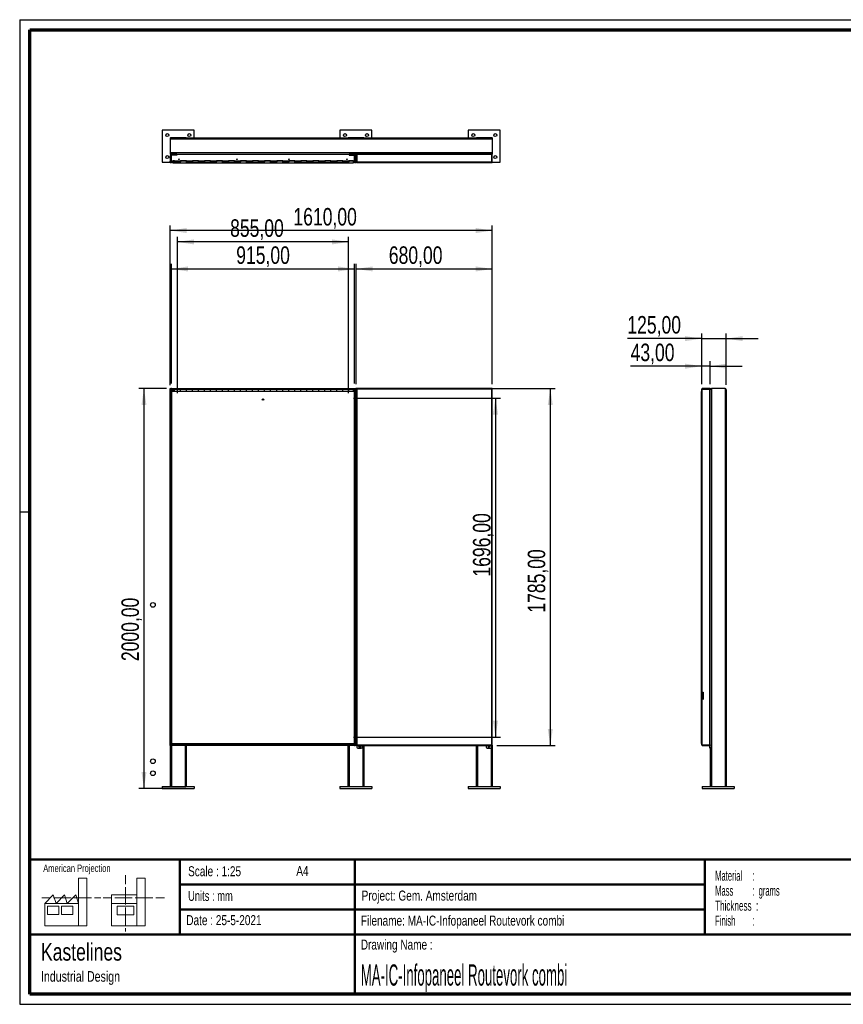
# Model space of a CAD drawing. Header units: millimetres. Extents: x 7 to 291, y 7 to 204.
# Tile 1 of 3: x 7 to 171, y 7 to 204. Entities that reach past the tile are written whole.
import ezdxf

# ---------------------------------------------------------------- set-up
doc = ezdxf.new("R2010")
doc.units = ezdxf.units.MM
for name, color, linetype in [('BORDERS', 7, 'Continuous'), ('DRAWING', 7, 'Continuous'), ('TEXT_SHEET_FORMAT', 7, 'Continuous')]:
    doc.layers.add(name, color=color, linetype=linetype)
doc.styles.add('SLDTEXTSTYLE0', font='TXT', dxfattribs={"width": 0.7})
doc.styles.add('SLDTEXTSTYLE1', font='TXT', dxfattribs={"width": 0.75})
doc.styles.add('SLDTEXTSTYLE3', font='TXT', dxfattribs={"width": 0.5675})
doc.styles.add('SLDTEXTSTYLE4', font='TXT', dxfattribs={"width": 0.55})
doc.styles.add('SLDTEXTSTYLE5', font='TXT', dxfattribs={"width": 0.605})
doc.styles.add('SLDTEXTSTYLE6', font='TXT', dxfattribs={"width": 0.549})
doc.styles.add('SLDTEXTSTYLE7', font='TXT', dxfattribs={"width": 0.467045})
doc.dimstyles.new('SLDDIMSTYLE0', dxfattribs={"dimtxt": 3.5, "dimasz": 3.302, "dimexe": 0, "dimexo": 0.0625, "dimgap": 0.875, "dimtad": 1, "dimlfac": 25, "dimrnd": 1e-09, "dimzin": 12, "dimdsep": 46, "dimtxsty": 'SLDTEXTSTYLE1', "dimsah": 1, "dimcen": 0.09, "dimadec": 0, "dimazin": 3, "dimtfac": 1, "dimtofl": 0, "dimtmove": 0, "dimatfit": 3, "dimfxl": 1, "dimfrac": 2, "dimtolj": 1, "dimtzin": 12, "dimarcsym": 0})
doc.dimstyles.new('SLDDIMSTYLE1', dxfattribs={"dimtxt": 3.5, "dimasz": 3.302, "dimexe": 0, "dimexo": 0.0625, "dimgap": 0.875, "dimtad": 1, "dimlfac": 25, "dimrnd": 1e-09, "dimzin": 12, "dimdsep": 46, "dimtxsty": 'SLDTEXTSTYLE1', "dimsah": 1, "dimcen": 0.09, "dimadec": 0, "dimazin": 3, "dimtfac": 1, "dimtmove": 0, "dimatfit": 0, "dimfxl": 1, "dimfrac": 2, "dimtolj": 1, "dimtzin": 12, "dimarcsym": 0})

# ---------------------------------------------------------------- blocks, each defined once
blk = doc.blocks.new('SW_NOTE_0')
at = {"layer": 'TEXT_SHEET_FORMAT', "color": 0, "char_height": 2, "attachment_point": 1}
for s, insert, style in [('Material     :', (0, 2.58), 'SLDTEXTSTYLE3'), ('Mass         :  grams', (0, -0.42), 'SLDTEXTSTYLE4'), ('Thickness  :', (0, -3.42), 'SLDTEXTSTYLE5'), ('Finish        :', (0, -6.42), 'SLDTEXTSTYLE6')]:
    blk.add_mtext(s, dxfattribs=dict(at, insert=insert, style=style))
blk = doc.blocks.new('SW_NOTE_0_1')
at = {"layer": 'DRAWING', "color": 0, "attachment_point": 1, "style": 'SLDTEXTSTYLE1'}
for s, insert, char_height in [('Kastelines', (0, 4.51), 3.5), ('Industrial Design', (0, -1.09), 2.1167)]:
    blk.add_mtext(s, dxfattribs=dict(at, insert=insert, char_height=char_height))
blk = doc.blocks.new('_D')
at = {"layer": 'DRAWING', "color": 7}
for p, q in [((35.92, 129.97), (30.42, 129.97)), ((31.42, 129.97), (31.42, 49.97)), ((39.78, 49.97), (30.42, 49.97))]:
    blk.add_line(p, q, dxfattribs=at)
for points in [[(31.42, 129.97), (30.92, 126.67), (31.93, 126.67)], [(31.42, 49.97), (31.93, 53.28), (30.92, 53.28)]]:
    blk.add_solid(points, dxfattribs=at)
at = {"layer": 'DRAWING', "color": 7, "insert": (26.91, 75.45), "char_height": 3.5, "attachment_point": 1, "rotation": 90, "style": 'SLDTEXTSTYLE1'}
blk.add_mtext('2000,00', dxfattribs=at)
blk = doc.blocks.new('_D_1')
at = {"layer": 'DRAWING', "color": 7}
for p, q in [((36.92, 130.97), (36.92, 154.91)), ((36.92, 153.91), (73.52, 153.91)), ((73.52, 130.97), (73.52, 154.91))]:
    blk.add_line(p, q, dxfattribs=at)
for points in [[(36.92, 153.91), (40.23, 153.41), (40.23, 154.42)], [(73.52, 153.91), (70.22, 154.42), (70.22, 153.41)]]:
    blk.add_solid(points, dxfattribs=at)
at = {"layer": 'DRAWING', "color": 7, "insert": (49.87, 158.43), "char_height": 3.5, "attachment_point": 1, "style": 'SLDTEXTSTYLE1'}
blk.add_mtext('915,00', dxfattribs=at)
blk = doc.blocks.new('_D_2')
at = {"layer": 'DRAWING', "color": 7}
for p, q in [((74.52, 129.97), (113.68, 129.97)), ((112.68, 129.97), (112.68, 58.57)), ((102, 58.57), (113.68, 58.57))]:
    blk.add_line(p, q, dxfattribs=at)
for points in [[(112.68, 129.97), (112.18, 126.67), (113.19, 126.67)], [(112.68, 58.57), (113.19, 61.88), (112.18, 61.88)]]:
    blk.add_solid(points, dxfattribs=at)
at = {"layer": 'DRAWING', "color": 7, "insert": (108.17, 85.14), "char_height": 3.5, "attachment_point": 1, "rotation": 90, "style": 'SLDTEXTSTYLE1'}
blk.add_mtext('1785,00', dxfattribs=at)
blk = doc.blocks.new('_D_3')
at = {"layer": 'DRAWING', "color": 7}
for p, q in [((73.88, 130.89), (73.88, 154.91)), ((73.88, 153.91), (101.08, 153.91)), ((101.08, 130.89), (101.08, 154.91))]:
    blk.add_line(p, q, dxfattribs=at)
for points in [[(73.88, 153.91), (77.19, 153.41), (77.19, 154.42)], [(101.08, 153.91), (97.78, 154.42), (97.78, 153.41)]]:
    blk.add_solid(points, dxfattribs=at)
at = {"layer": 'DRAWING', "color": 7, "insert": (80.39, 158.43), "char_height": 3.5, "attachment_point": 1, "style": 'SLDTEXTSTYLE1'}
blk.add_mtext('680,00', dxfattribs=at)
blk = doc.blocks.new('_D_4')
at = {"layer": 'DRAWING', "color": 7}
for p, q in [((36.68, 130.69), (36.68, 162.6)), ((101.08, 161.6), (36.68, 161.6)), ((101.08, 130.89), (101.08, 162.6))]:
    blk.add_line(p, q, dxfattribs=at)
for points in [[(36.68, 161.6), (39.99, 161.09), (39.99, 162.11)], [(101.08, 161.6), (97.78, 162.11), (97.78, 161.09)]]:
    blk.add_solid(points, dxfattribs=at)
at = {"layer": 'DRAWING', "color": 7, "insert": (61.31, 166.11), "char_height": 3.5, "attachment_point": 1, "style": 'SLDTEXTSTYLE1'}
blk.add_mtext('1610,00', dxfattribs=at)
blk = doc.blocks.new('_D_5')
at = {"layer": 'DRAWING', "color": 7}
for p, q in [((73.32, 128.09), (102.72, 128.09)), ((101.72, 128.09), (101.72, 60.25)), ((73.32, 60.25), (102.72, 60.25))]:
    blk.add_line(p, q, dxfattribs=at)
for points in [[(101.72, 128.09), (101.22, 124.79), (102.23, 124.79)], [(101.72, 60.25), (102.23, 63.56), (101.22, 63.56)]]:
    blk.add_solid(points, dxfattribs=at)
at = {"layer": 'DRAWING', "color": 7, "insert": (97.21, 92.36), "char_height": 3.5, "attachment_point": 1, "rotation": 90, "style": 'SLDTEXTSTYLE1'}
blk.add_mtext('1696,00', dxfattribs=at)
blk = doc.blocks.new('_D_6')
at = {"layer": 'DRAWING', "color": 7}
for p, q in [((38.12, 129.09), (38.12, 160.32)), ((72.32, 129.09), (72.32, 160.32)), ((72.32, 159.32), (38.12, 159.32))]:
    blk.add_line(p, q, dxfattribs=at)
for points in [[(38.12, 159.32), (41.43, 158.82), (41.43, 159.83)], [(72.32, 159.32), (69.02, 159.83), (69.02, 158.82)]]:
    blk.add_solid(points, dxfattribs=at)
at = {"layer": 'DRAWING', "color": 7, "insert": (48.65, 163.84), "char_height": 3.5, "attachment_point": 1, "style": 'SLDTEXTSTYLE1'}
blk.add_mtext('855,00', dxfattribs=at)
blk = doc.blocks.new('_D_7')
at = {"layer": 'DRAWING', "color": 7}
for p, q in [((142.96, 134.46), (128.74, 134.46)), ((142.96, 130.87), (142.96, 135.46)), ((144.68, 134.46), (142.96, 134.46)), ((144.68, 130.87), (144.68, 135.46)), ((144.68, 134.46), (151.03, 134.46))]:
    blk.add_line(p, q, dxfattribs=at)
for points in [[(142.96, 134.46), (139.65, 134.97), (139.65, 133.95)], [(144.68, 134.46), (147.98, 133.95), (147.98, 134.97)]]:
    blk.add_solid(points, dxfattribs=at)
at = {"layer": 'DRAWING', "color": 7, "insert": (128.74, 138.97), "char_height": 3.5, "attachment_point": 1, "style": 'SLDTEXTSTYLE1'}
blk.add_mtext('43,00', dxfattribs=at)
blk = doc.blocks.new('_D_8')
at = {"layer": 'DRAWING', "color": 7}
for p, q in [((142.96, 139.97), (128.09, 139.97)), ((142.96, 130.87), (142.96, 140.97)), ((142.96, 139.97), (147.88, 139.97)), ((147.88, 130.73), (147.88, 140.97)), ((147.88, 139.97), (154.23, 139.97))]:
    blk.add_line(p, q, dxfattribs=at)
for points in [[(142.96, 139.97), (139.65, 140.48), (139.65, 139.47)], [(147.88, 139.97), (151.18, 139.47), (151.18, 140.48)]]:
    blk.add_solid(points, dxfattribs=at)
at = {"layer": 'DRAWING', "color": 7, "insert": (128.09, 144.49), "char_height": 3.5, "attachment_point": 1, "style": 'SLDTEXTSTYLE1'}
blk.add_mtext('125,00', dxfattribs=at)

msp = doc.modelspace()

# ---------------------------------------------------------------- linework, layer by layer
at = {"color": 7, "linetype": 'Continuous', "lineweight": 25}
for p, q in [((35.08459, 181.6965), (35.08459, 175.2965)), ((41.48459, 181.6965), (35.08459, 181.6965)), ((41.48459, 180.0965), (41.48459, 181.6965)), ((70.62459, 181.6965), (70.62459, 180.0965)), ((77.02459, 181.6965), (70.62459, 181.6965)), ((77.02459, 180.0965), (77.02459, 181.6965)), ((96.28459, 181.6965), (96.28459, 180.0965)), ((102.68459, 181.6965), (96.28459, 181.6965)), ((102.68459, 175.2965), (102.68459, 181.6965)), ((36.66459, 180.0765), (36.66459, 176.9165)), ((101.08459, 179.8565), (36.68459, 179.8565)), ((36.68459, 179.8565), (36.68459, 177.1365)), ((39.86459, 180.1165), (36.70459, 180.1165)), ((100.84459, 180.0965), (36.92459, 180.0965)), ((75.40459, 180.1165), (72.24459, 180.1165)), ((101.06459, 180.1165), (97.90459, 180.1165)), ((101.08459, 179.8565), (101.08459, 177.1365)), ((101.10459, 176.9165), (101.10459, 180.0765)), ((101.08459, 177.1365), (36.68459, 177.1365)), ((36.80459, 176.5365), (36.68459, 176.5365)), ((36.68459, 176.5365), (36.68459, 175.4565)), ((36.68459, 175.4565), (36.80459, 175.4565)), ((36.68459, 175.1765), (36.68459, 175.4565)), ((36.70459, 176.8765), (38.00459, 176.8765)), ((36.80459, 176.5365), (36.80459, 175.4565)), ((36.80459, 175.4565), (36.80459, 175.1765)), ((38.00459, 176.8965), (36.92459, 176.8965)), ((36.92459, 175.5765), (36.92459, 176.6965)), ((38.00459, 176.6965), (36.92459, 176.6965)), ((36.92459, 175.5765), (73.52459, 175.5765)), ((36.92459, 175.5765), (36.92459, 175.3365)), ((37.25965, 175.3365), (36.92459, 175.3365)), ((36.96459, 176.8165), (36.96459, 176.6965)), ((37.60459, 176.8165), (36.96459, 176.8165)), ((37.60459, 176.6965), (36.96459, 176.6965)), ((37.25965, 175.5765), (37.25965, 175.5685)), ((37.55965, 175.5685), (37.25965, 175.5685)), ((37.25965, 175.1685), (37.25965, 175.5685)), ((37.55965, 175.3685), (37.55965, 175.5685)), ((38.75965, 175.3685), (37.55965, 175.3685)), ((37.55965, 175.1685), (37.55965, 175.3685)), ((37.60459, 176.6965), (37.60459, 176.8165)), ((37.60459, 176.8165), (37.88459, 176.8165)), ((37.88459, 176.8165), (37.88459, 176.6965)), ((38.00459, 176.8965), (72.44459, 176.8965)), ((38.00459, 176.8965), (38.00459, 176.6965)), ((39.95965, 175.5685), (38.75965, 175.5685)), ((38.75965, 175.5685), (38.75965, 175.3685)), ((38.75965, 175.1685), (38.75965, 175.3685)), ((39.95965, 175.3685), (39.95965, 175.5685)), ((41.15965, 175.3685), (39.95965, 175.3685)), ((39.95965, 175.1685), (39.95965, 175.3685)), ((42.35965, 175.5685), (41.15965, 175.5685)), ((41.15965, 175.5685), (41.15965, 175.3685)), ((41.15965, 175.1685), (41.15965, 175.3685)), ((42.35965, 175.3685), (42.35965, 175.5685)), ((43.55965, 175.3685), (42.35965, 175.3685)), ((42.35965, 175.1685), (42.35965, 175.3685)), ((44.75965, 175.5685), (43.55965, 175.5685)), ((43.55965, 175.5685), (43.55965, 175.3685)), ((43.55965, 175.1685), (43.55965, 175.3685)), ((44.75965, 175.3685), (44.75965, 175.5685)), ((45.95965, 175.3685), (44.75965, 175.3685)), ((44.75965, 175.1685), (44.75965, 175.3685)), ((47.15965, 175.5685), (45.95965, 175.5685)), ((45.95965, 175.5685), (45.95965, 175.3685)), ((45.95965, 175.1685), (45.95965, 175.3685)), ((47.15965, 175.3685), (47.15965, 175.5685)), ((48.35965, 175.3685), (47.15965, 175.3685)), ((47.15965, 175.1685), (47.15965, 175.3685)), ((49.55965, 175.5685), (48.35965, 175.5685)), ((48.35965, 175.5685), (48.35965, 175.3685)), ((48.35965, 175.1685), (48.35965, 175.3685)), ((49.55965, 175.3685), (49.55965, 175.5685)), ((50.75965, 175.3685), (49.55965, 175.3685)), ((49.55965, 175.1685), (49.55965, 175.3685)), ((51.95965, 175.5685), (50.75965, 175.5685)), ((50.75965, 175.5685), (50.75965, 175.3685)), ((50.75965, 175.1685), (50.75965, 175.3685)), ((51.95965, 175.3685), (51.95965, 175.5685)), ((53.15965, 175.3685), (51.95965, 175.3685)), ((51.95965, 175.1685), (51.95965, 175.3685)), ((54.35965, 175.5685), (53.15965, 175.5685)), ((53.15965, 175.5685), (53.15965, 175.3685)), ((53.15965, 175.1685), (53.15965, 175.3685)), ((54.35965, 175.3685), (54.35965, 175.5685)), ((55.55965, 175.3685), (54.35965, 175.3685)), ((54.35965, 175.1685), (54.35965, 175.3685)), ((56.75965, 175.5685), (55.55965, 175.5685)), ((55.55965, 175.5685), (55.55965, 175.3685)), ((55.55965, 175.1685), (55.55965, 175.3685)), ((56.75965, 175.3685), (56.75965, 175.5685)), ((57.95965, 175.3685), (56.75965, 175.3685)), ((56.75965, 175.1685), (56.75965, 175.3685)), ((59.15965, 175.5685), (57.95965, 175.5685)), ((57.95965, 175.5685), (57.95965, 175.3685)), ((57.95965, 175.1685), (57.95965, 175.3685)), ((59.15965, 175.3685), (59.15965, 175.5685)), ((60.35965, 175.3685), (59.15965, 175.3685)), ((59.15965, 175.1685), (59.15965, 175.3685)), ((61.55965, 175.5685), (60.35965, 175.5685)), ((60.35965, 175.5685), (60.35965, 175.3685)), ((60.35965, 175.1685), (60.35965, 175.3685)), ((61.55965, 175.3685), (61.55965, 175.5685)), ((62.75965, 175.3685), (61.55965, 175.3685)), ((61.55965, 175.1685), (61.55965, 175.3685)), ((63.95965, 175.5685), (62.75965, 175.5685)), ((62.75965, 175.5685), (62.75965, 175.3685)), ((62.75965, 175.1685), (62.75965, 175.3685)), ((63.95965, 175.3685), (63.95965, 175.5685)), ((65.15965, 175.3685), (63.95965, 175.3685)), ((63.95965, 175.1685), (63.95965, 175.3685)), ((66.35965, 175.5685), (65.15965, 175.5685)), ((65.15965, 175.5685), (65.15965, 175.3685)), ((65.15965, 175.1685), (65.15965, 175.3685)), ((66.35965, 175.3685), (66.35965, 175.5685)), ((67.55965, 175.3685), (66.35965, 175.3685)), ((66.35965, 175.1685), (66.35965, 175.3685)), ((68.75965, 175.5685), (67.55965, 175.5685)), ((67.55965, 175.5685), (67.55965, 175.3685)), ((67.55965, 175.1685), (67.55965, 175.3685)), ((68.75965, 175.3685), (68.75965, 175.5685)), ((69.95965, 175.3685), (68.75965, 175.3685)), ((68.75965, 175.1685), (68.75965, 175.3685)), ((71.15965, 175.5685), (69.95965, 175.5685)), ((69.95965, 175.5685), (69.95965, 175.3685)), ((69.95965, 175.1685), (69.95965, 175.3685)), ((71.15965, 175.3685), (71.15965, 175.5685)), ((72.35965, 175.3685), (71.15965, 175.3685)), ((71.15965, 175.1685), (71.15965, 175.3685)), ((73.25965, 175.5685), (72.35965, 175.5685)), ((72.35965, 175.5685), (72.35965, 175.3685)), ((72.35965, 175.1685), (72.35965, 175.3685)), ((72.44459, 176.8965), (72.44459, 176.6965)), ((73.98459, 176.8965), (72.44459, 176.8965)), ((72.44459, 176.8765), (73.92459, 176.8765)), ((72.44459, 176.6965), (73.52459, 176.6965)), ((72.56459, 176.6965), (72.56459, 176.8165)), ((72.56459, 176.8165), (72.84459, 176.8165)), ((72.84459, 176.8165), (72.84459, 176.6965)), ((72.84459, 176.8165), (73.48459, 176.8165)), ((72.84459, 176.6965), (73.48459, 176.6965)), ((73.25965, 175.5685), (73.25965, 175.5765)), ((73.25965, 175.5685), (73.25965, 175.1685)), ((73.52459, 175.3365), (73.25965, 175.3365)), ((73.48459, 176.6965), (73.48459, 176.8165)), ((73.52459, 175.5765), (73.52459, 176.6965)), ((73.52459, 175.5765), (73.52459, 175.3365)), ((73.76459, 176.5365), (73.64459, 176.5365)), ((73.64459, 176.5365), (73.64459, 175.4565)), ((73.64459, 175.4565), (73.76459, 175.4565)), ((73.64459, 175.1765), (73.64459, 175.4565)), ((73.76459, 176.5365), (73.76459, 175.4565)), ((73.76459, 175.4565), (73.76459, 175.1765)), ((73.88459, 176.7965), (73.96459, 176.7965)), ((73.88459, 176.7965), (73.88459, 175.2765)), ((73.96459, 176.7965), (73.96459, 175.2765)), ((73.97166, 176.89566), (73.97166, 176.8965)), ((73.97166, 176.7965), (73.97166, 176.81176)), ((100.99752, 176.7965), (73.97166, 176.7965)), ((73.97166, 175.2765), (73.97166, 176.7965)), ((73.98459, 176.8965), (73.98459, 176.89004)), ((73.98459, 176.8965), (73.99166, 176.8965)), ((100.97752, 176.8965), (73.99166, 176.8965)), ((100.97752, 176.8965), (100.98459, 176.8965)), ((100.98459, 176.8965), (100.98459, 176.89004)), ((100.98459, 176.8965), (100.99752, 176.8965)), ((100.99752, 176.8965), (100.99752, 176.89566)), ((100.99752, 176.81176), (100.99752, 176.7965)), ((100.99752, 176.7965), (100.99752, 175.2765)), ((101.00459, 175.2765), (101.00459, 176.7965)), ((101.08459, 176.7965), (101.00459, 176.7965)), ((101.04459, 176.8765), (101.06459, 176.8765)), ((101.08459, 175.2765), (101.08459, 176.7965)), ((35.08459, 175.2965), (36.68459, 175.2965)), ((36.80459, 175.1765), (36.68459, 175.1765)), ((36.80459, 175.2965), (36.92459, 175.2965)), ((36.92459, 175.1685), (36.92459, 175.3285)), ((37.25965, 175.3285), (36.92459, 175.3285)), ((38.75965, 175.1685), (36.92459, 175.1685)), ((37.25965, 175.1685), (37.55965, 175.1685)), ((37.55965, 175.1685), (38.75965, 175.1685)), ((38.75965, 175.1685), (39.95965, 175.1685)), ((39.95965, 175.1685), (41.15965, 175.1685)), ((45.95965, 175.1685), (39.95965, 175.1685)), ((41.15965, 175.1685), (42.35965, 175.1685)), ((42.35965, 175.1685), (43.55965, 175.1685)), ((43.55965, 175.1685), (44.75965, 175.1685)), ((44.75965, 175.1685), (45.95965, 175.1685)), ((45.95965, 175.1685), (47.15965, 175.1685)), ((47.15965, 175.1685), (48.35965, 175.1685)), ((50.75965, 175.1685), (47.15965, 175.1685)), ((48.35965, 175.1685), (49.55965, 175.1685)), ((49.55965, 175.1685), (50.75965, 175.1685)), ((50.75965, 175.1685), (51.95965, 175.1685)), ((51.95965, 175.1685), (53.15965, 175.1685)), ((53.15965, 175.1685), (54.35965, 175.1685)), ((54.35965, 175.1685), (53.15965, 175.1685)), ((54.35965, 175.1685), (55.55965, 175.1685)), ((55.55965, 175.1685), (56.75965, 175.1685)), ((56.75965, 175.1685), (57.95965, 175.1685)), ((57.95965, 175.1685), (59.15965, 175.1685)), ((59.15965, 175.1685), (60.35965, 175.1685)), ((60.35965, 175.1685), (61.55965, 175.1685)), ((61.55965, 175.1685), (62.75965, 175.1685)), ((62.75965, 175.1685), (63.95965, 175.1685)), ((63.95965, 175.1685), (62.75965, 175.1685)), ((63.95965, 175.1685), (65.15965, 175.1685)), ((65.15965, 175.1685), (66.35965, 175.1685)), ((66.35965, 175.1685), (65.15965, 175.1685)), ((66.35965, 175.1685), (67.55965, 175.1685)), ((67.55965, 175.1685), (68.75965, 175.1685)), ((68.75965, 175.1685), (67.55965, 175.1685)), ((68.75965, 175.1685), (69.95965, 175.1685)), ((69.95965, 175.1685), (71.15965, 175.1685)), ((71.15965, 175.1685), (69.95965, 175.1685)), ((71.15965, 175.1685), (72.35965, 175.1685)), ((72.35965, 175.1685), (73.25965, 175.1685)), ((73.52459, 175.3285), (73.25965, 175.3285)), ((73.52459, 175.1685), (73.25965, 175.1685)), ((73.52459, 175.1685), (73.52459, 175.3285)), ((73.52459, 175.2965), (73.64459, 175.2965)), ((73.76459, 175.1765), (73.64459, 175.1765)), ((73.76459, 175.2965), (73.88459, 175.2965)), ((73.88459, 175.2765), (73.96459, 175.2765)), ((73.96459, 175.2965), (73.97166, 175.2965)), ((100.99752, 175.2765), (73.97166, 175.2765)), ((100.98459, 175.1765), (73.98459, 175.1765)), ((100.99752, 175.2965), (101.00459, 175.2965)), ((101.08459, 175.2765), (101.00459, 175.2765)), ((101.08459, 175.2965), (102.68459, 175.2965)), ((36.68459, 129.97467), (36.80459, 129.97467)), ((36.68459, 129.69467), (36.68459, 129.97467)), ((36.80459, 129.69467), (36.68459, 129.69467)), ((36.68459, 58.85467), (36.68459, 129.69467)), ((36.80459, 129.97467), (36.80459, 129.69467)), ((36.92459, 129.97467), (36.80459, 129.97467)), ((36.80459, 58.85467), (36.80459, 129.69467)), ((36.92459, 129.97467), (73.52459, 129.97467)), ((36.92459, 129.77467), (36.92459, 129.97467)), ((36.92459, 129.77467), (37.25965, 129.77467)), ((36.92459, 129.37467), (36.92459, 58.97467)), ((73.52459, 129.37467), (36.92459, 129.37467)), ((37.55965, 129.77467), (37.25965, 129.77467)), ((37.55965, 129.77467), (37.25965, 129.77467)), ((37.25965, 129.37467), (37.25965, 129.77467)), ((37.55965, 129.37467), (37.55965, 129.77467)), ((38.75965, 129.77467), (37.55965, 129.77467)), ((39.95965, 129.77467), (38.75965, 129.77467)), ((38.75965, 129.37467), (38.75965, 129.77467)), ((39.95965, 129.77467), (38.75965, 129.77467)), ((41.15965, 129.77467), (39.95965, 129.77467)), ((39.95965, 129.37467), (39.95965, 129.77467)), ((42.35965, 129.77467), (41.15965, 129.77467)), ((41.15965, 129.37467), (41.15965, 129.77467)), ((42.35965, 129.77467), (41.15965, 129.77467)), ((43.55965, 129.77467), (42.35965, 129.77467)), ((42.35965, 129.37467), (42.35965, 129.77467)), ((44.75965, 129.77467), (43.55965, 129.77467)), ((43.55965, 129.37467), (43.55965, 129.77467)), ((44.75965, 129.77467), (43.55965, 129.77467)), ((44.75965, 129.37467), (44.75965, 129.77467)), ((45.95965, 129.77467), (44.75965, 129.77467)), ((47.15965, 129.77467), (45.95965, 129.77467)), ((45.95965, 129.37467), (45.95965, 129.77467)), ((47.15965, 129.77467), (45.95965, 129.77467)), ((47.15965, 129.37467), (47.15965, 129.77467)), ((48.35965, 129.77467), (47.15965, 129.77467)), ((49.55965, 129.77467), (48.35965, 129.77467)), ((48.35965, 129.37467), (48.35965, 129.77467)), ((49.55965, 129.77467), (48.35965, 129.77467)), ((49.55965, 129.37467), (49.55965, 129.77467)), ((50.75965, 129.77467), (49.55965, 129.77467)), ((51.95965, 129.77467), (50.75965, 129.77467)), ((50.75965, 129.37467), (50.75965, 129.77467)), ((51.95965, 129.77467), (50.75965, 129.77467)), ((53.15965, 129.77467), (51.95965, 129.77467)), ((51.95965, 129.37467), (51.95965, 129.77467)), ((54.35965, 129.77467), (53.15965, 129.77467)), ((53.15965, 129.37467), (53.15965, 129.77467)), ((54.35965, 129.77467), (53.15965, 129.77467)), ((55.55965, 129.77467), (54.35965, 129.77467)), ((54.35965, 129.37467), (54.35965, 129.77467)), ((56.75965, 129.77467), (55.55965, 129.77467)), ((55.55965, 129.37467), (55.55965, 129.77467)), ((56.75965, 129.77467), (55.55965, 129.77467)), ((57.95965, 129.77467), (56.75965, 129.77467)), ((56.75965, 129.37467), (56.75965, 129.77467)), ((59.15965, 129.77467), (57.95965, 129.77467)), ((57.95965, 129.37467), (57.95965, 129.77467)), ((59.15965, 129.77467), (57.95965, 129.77467)), ((59.15965, 129.37467), (59.15965, 129.77467)), ((60.35965, 129.77467), (59.15965, 129.77467)), ((61.55965, 129.77467), (60.35965, 129.77467)), ((60.35965, 129.37467), (60.35965, 129.77467)), ((61.55965, 129.77467), (60.35965, 129.77467)), ((62.75965, 129.77467), (61.55965, 129.77467)), ((61.55965, 129.37467), (61.55965, 129.77467)), ((63.95965, 129.77467), (62.75965, 129.77467)), ((62.75965, 129.37467), (62.75965, 129.77467)), ((63.95965, 129.77467), (62.75965, 129.77467)), ((65.15965, 129.77467), (63.95965, 129.77467)), ((63.95965, 129.37467), (63.95965, 129.77467)), ((66.35965, 129.77467), (65.15965, 129.77467)), ((65.15965, 129.37467), (65.15965, 129.77467)), ((66.35965, 129.77467), (65.15965, 129.77467)), ((67.55965, 129.77467), (66.35965, 129.77467)), ((66.35965, 129.37467), (66.35965, 129.77467)), ((68.75965, 129.77467), (67.55965, 129.77467)), ((67.55965, 129.37467), (67.55965, 129.77467)), ((68.75965, 129.77467), (67.55965, 129.77467)), ((69.95965, 129.77467), (68.75965, 129.77467)), ((68.75965, 129.37467), (68.75965, 129.77467)), ((71.15965, 129.77467), (69.95965, 129.77467)), ((69.95965, 129.37467), (69.95965, 129.77467)), ((71.15965, 129.77467), (69.95965, 129.77467)), ((72.35965, 129.77467), (71.15965, 129.77467)), ((71.15965, 129.37467), (71.15965, 129.77467)), ((73.25965, 129.77467), (72.35965, 129.77467)), ((72.35965, 129.37467), (72.35965, 129.77467)), ((73.25965, 129.77467), (72.35965, 129.77467)), ((73.25965, 129.77467), (73.25965, 129.37467)), ((73.25965, 129.77467), (73.52459, 129.77467)), ((73.52459, 129.97467), (73.64459, 129.97467)), ((73.52459, 129.77467), (73.52459, 129.97467)), ((73.52459, 58.97467), (73.52459, 129.37467)), ((73.64459, 129.69467), (73.64459, 129.97467)), ((73.64459, 129.97467), (73.76459, 129.97467)), ((73.76459, 129.69467), (73.64459, 129.69467)), ((73.64459, 129.69467), (73.64459, 58.85467)), ((73.76459, 129.97467), (73.76459, 129.69467)), ((73.97166, 129.97467), (73.76459, 129.97467)), ((73.76459, 129.69467), (73.76459, 58.85467)), ((73.88459, 129.88759), (73.98459, 129.87467)), ((73.88459, 129.88759), (73.96459, 129.88759)), ((73.88459, 129.88759), (73.88459, 58.66174)), ((73.96459, 129.88759), (73.98459, 129.87467)), ((100.99752, 129.97467), (73.97166, 129.97467)), ((73.98459, 129.87467), (73.97166, 129.97467)), ((73.97166, 129.97467), (73.97166, 129.89467)), ((73.98459, 129.87467), (73.97166, 129.89467)), ((100.98459, 129.87467), (73.98459, 129.87467)), ((73.98459, 129.87467), (73.98459, 58.67467)), ((100.99752, 129.97467), (100.98459, 129.87467)), ((100.98459, 129.87467), (101.08459, 129.97467)), ((101.08459, 129.97467), (100.98459, 129.87467)), ((100.99752, 129.89467), (100.98459, 129.87467)), ((100.98459, 129.87467), (101.08459, 129.88759)), ((100.98459, 129.87467), (101.00459, 129.88759)), ((100.98459, 58.67467), (100.98459, 129.87467)), ((100.99752, 129.97467), (100.99752, 129.89467)), ((101.08459, 129.97467), (100.99752, 129.97467)), ((101.08459, 129.88759), (101.00459, 129.88759)), ((101.08459, 129.97467), (101.08459, 129.88759)), ((101.08459, 58.66174), (101.08459, 129.88759)), ((142.9479, 58.97467), (142.9479, 129.37467)), ((142.9479, 129.37467), (142.9559, 129.37467)), ((142.9559, 58.67467), (142.9559, 129.87467)), ((143.0559, 129.97467), (143.0559, 129.89467)), ((144.5759, 129.97467), (143.0559, 129.97467)), ((144.5759, 129.89467), (143.0559, 129.89467)), ((143.0559, 58.66174), (143.0559, 129.88759)), ((143.0559, 129.88759), (144.5759, 129.88759)), ((144.5959, 129.97467), (144.5759, 129.97467)), ((144.5759, 129.97467), (144.5759, 129.89467)), ((144.5759, 58.66174), (144.5759, 129.88759)), ((144.5959, 129.97467), (144.5959, 129.97264)), ((144.6759, 129.97467), (144.5959, 129.97467)), ((144.6759, 129.87467), (144.66944, 129.87467)), ((144.6759, 129.87467), (144.6759, 129.97467)), ((144.6759, 129.87467), (144.6759, 129.86759)), ((144.6759, 58.68174), (144.6759, 129.86759)), ((147.6359, 129.97467), (144.9159, 129.97467)), ((147.8759, 129.73467), (147.8759, 50.37467)), ((73.76459, 126.77467), (73.88459, 126.77467)), ((36.68459, 58.85467), (36.80459, 58.85467)), ((36.68459, 58.57467), (36.68459, 58.85467)), ((36.80459, 58.57467), (36.68459, 58.57467)), ((36.68459, 58.57467), (36.68459, 50.37467)), ((36.80459, 58.85467), (36.80459, 58.57467)), ((36.92459, 58.57467), (36.80459, 58.57467)), ((36.92459, 58.97467), (73.52459, 58.97467)), ((73.52459, 58.77467), (36.92459, 58.77467)), ((36.92459, 58.77467), (36.92459, 58.57467)), ((73.52459, 58.57467), (36.92459, 58.57467)), ((37.88459, 58.85467), (37.88459, 58.97467)), ((38.00459, 58.77467), (38.00459, 58.97467)), ((39.88459, 58.57467), (39.88459, 50.37467)), ((72.22459, 58.57467), (72.22459, 50.37467)), ((72.44459, 58.77467), (72.44459, 58.97467)), ((72.56459, 58.97467), (72.56459, 58.85467)), ((73.52459, 58.77467), (73.52459, 58.57467)), ((73.52459, 58.57467), (73.64459, 58.57467)), ((73.64459, 58.57467), (73.64459, 58.85467)), ((73.64459, 58.85467), (73.76459, 58.85467)), ((73.76459, 58.57467), (73.64459, 58.57467)), ((73.76459, 58.85467), (73.76459, 58.57467)), ((73.98459, 58.67467), (73.88459, 58.66174)), ((73.88459, 58.66174), (73.96459, 58.66174)), ((73.98459, 58.67467), (73.96459, 58.66174)), ((73.97166, 58.57467), (73.98459, 58.67467)), ((73.97166, 58.65467), (73.98459, 58.67467)), ((73.97166, 58.57467), (73.97166, 58.65467)), ((73.97166, 58.57467), (100.99752, 58.57467)), ((73.97166, 58.57467), (73.97166, 58.55467)), ((73.97166, 58.55467), (75.08459, 58.55467)), ((73.97166, 58.55467), (73.97166, 58.25467)), ((73.98459, 58.67467), (100.98459, 58.67467)), ((74.17166, 58.05467), (74.88459, 58.05467)), ((75.08459, 58.55467), (75.08459, 58.57467)), ((75.08459, 58.25467), (75.08459, 58.55467)), ((75.42459, 58.57467), (75.42459, 50.37467)), ((97.88459, 58.57467), (97.88459, 50.37467)), ((99.88459, 58.57467), (99.88459, 58.55467)), ((99.88459, 58.55467), (100.99752, 58.55467)), ((99.88459, 58.55467), (99.88459, 58.25467)), ((100.08459, 58.05467), (100.79752, 58.05467)), ((100.98459, 58.67467), (100.99752, 58.57467)), ((100.98459, 58.67467), (100.99752, 58.65467)), ((101.08459, 58.66174), (100.98459, 58.67467)), ((101.00459, 58.66174), (100.98459, 58.67467)), ((100.99752, 58.57467), (100.99752, 58.65467)), ((100.99752, 58.55467), (100.99752, 58.57467)), ((100.99752, 58.25467), (100.99752, 58.55467)), ((101.08459, 58.66174), (101.00459, 58.66174)), ((101.08459, 58.66174), (101.08459, 50.37467)), ((142.9479, 58.97467), (142.9559, 58.97467)), ((144.5759, 58.66174), (143.0559, 58.66174)), ((143.0559, 58.57467), (143.0559, 58.65467)), ((143.0559, 58.65467), (144.5759, 58.65467)), ((143.0559, 58.57467), (144.5759, 58.57467)), ((144.5759, 58.57467), (144.5759, 58.65467)), ((144.5959, 58.66214), (144.5959, 58.65264)), ((144.5959, 58.55467), (144.6759, 58.55467)), ((144.5959, 58.25467), (144.5959, 58.55467)), ((144.5959, 58.25467), (144.6759, 58.25467)), ((144.5959, 58.05467), (144.5959, 58.25467)), ((144.6759, 58.05467), (144.5959, 58.05467)), ((144.6759, 58.57467), (144.67388, 58.57467)), ((144.6759, 58.68174), (144.6759, 58.55467)), ((144.6759, 58.25467), (144.6759, 58.55467)), ((144.6759, 58.25467), (144.6759, 58.06028)), ((144.6759, 58.06028), (144.6759, 50.37467)), ((35.08459, 50.37467), (35.08459, 49.97467)), ((35.08459, 50.37467), (41.48459, 50.37467)), ((35.08459, 49.97467), (41.48459, 49.97467)), ((41.48459, 50.37467), (41.48459, 49.97467)), ((70.62459, 50.37467), (70.62459, 49.97467)), ((70.62459, 50.37467), (77.02459, 50.37467)), ((70.62459, 49.97467), (77.02459, 49.97467)), ((77.02459, 50.37467), (77.02459, 49.97467)), ((96.28459, 50.37467), (96.28459, 49.97467)), ((96.28459, 50.37467), (102.68459, 50.37467)), ((96.28459, 49.97467), (102.68459, 49.97467)), ((102.68459, 50.37467), (102.68459, 49.97467)), ((143.0759, 50.37467), (143.0759, 49.97467)), ((143.0759, 50.37467), (149.4759, 50.37467)), ((143.0759, 49.97467), (149.4759, 49.97467)), ((149.4759, 50.37467), (149.4759, 49.97467))]:
    msp.add_line(p, q, dxfattribs=at)
at = {"color": 8, "linetype": 'Continuous', "lineweight": 25}
for p, q in [((36.96459, 129.37467), (36.96459, 129.77467)), ((73.48459, 129.77467), (73.48459, 129.37467)), ((73.88459, 129.73467), (73.76459, 129.73467)), ((144.3159, 129.89467), (144.3159, 129.88759)), ((144.9159, 129.97467), (144.9159, 50.37467)), ((147.6359, 129.97467), (147.6359, 50.37467)), ((73.88459, 127.01467), (73.76459, 127.01467)), ((36.92459, 58.57467), (36.92459, 50.37467)), ((36.96459, 58.77467), (36.96459, 58.97467)), ((39.64459, 58.57467), (39.64459, 50.37467)), ((72.46459, 58.97467), (72.46459, 58.77467)), ((72.46459, 58.57467), (72.46459, 50.37467)), ((73.48459, 58.97467), (73.48459, 58.77467)), ((75.18459, 58.57467), (75.18459, 50.37467)), ((98.12459, 58.57467), (98.12459, 50.37467)), ((100.84459, 58.06028), (100.84459, 50.37467)), ((144.3159, 58.66174), (144.3159, 58.65467))]:
    msp.add_line(p, q, dxfattribs=at)
at = {"color": 7, "linetype": 'Continuous'}
for p, q in [((142.93622, 118.77467), (142.93622, 121.06411)), ((142.93622, 118.77467), (143.06032, 118.77467)), ((143.06032, 118.77467), (143.06032, 119.69716)), ((142.9479, 69.25467), (143.27325, 69.25467)), ((142.9479, 69.25467), (142.9479, 68.18029)), ((143.27325, 69.25467), (143.27325, 67.73759))]:
    msp.add_line(p, q, dxfattribs=at)
at = {"color": 7, "linetype": 'Continuous', "lineweight": 25, "flags": 128}
for points in [[(37.87291, 58.77467), (37.87921, 58.80004), (37.88459, 58.85467)], [(72.56459, 58.85467), (72.56997, 58.80004), (72.57626, 58.77467)]]:
    msp.add_lwpolyline(points, dxfattribs=at)
at = {"color": 7, "linetype": 'Continuous', "lineweight": 25}
for centre, radius in [((36.08459, 180.6965), 0.3), ((40.48459, 180.6965), 0.3), ((71.62459, 180.6965), 0.3), ((76.02459, 180.6965), 0.3), ((97.28459, 180.6965), 0.3), ((101.68459, 180.6965), 0.3), ((36.08459, 176.2965), 0.3), ((38.42459, 175.8565), 0.066), ((50.02459, 175.8565), 0.066), ((60.42459, 175.8565), 0.066), ((72.02459, 175.8565), 0.066), ((101.68459, 176.2965), 0.3), ((74.52756, 58.29467), 0.14), ((100.44161, 58.29467), 0.14)]:
    msp.add_circle(centre, radius, dxfattribs=at)
at = {"color": 7, "linetype": 'Continuous'}
for centre, radius in [((55.22459, 127.77467), 0.14), ((33.20459, 86.69467), 0.46232), ((33.20459, 55.41467), 0.46232), ((33.20459, 53.01467), 0.46232)]:
    msp.add_circle(centre, radius, dxfattribs=at)
at = {"color": 7, "linetype": 'Continuous', "lineweight": 25}
for centre, radius, start, end in [((36.70459, 180.0765), 0.04, 90, 180), ((36.92459, 179.8565), 0.24, 90, 180), ((39.86459, 180.0765), 0.04, 30, 90), ((72.24459, 180.0765), 0.04, 90, 150), ((75.40459, 180.0765), 0.04, 30, 90), ((97.90459, 180.0765), 0.04, 90, 150), ((100.84459, 179.8565), 0.24, 0, 90), ((101.06459, 180.0765), 0.04, 0, 90), ((36.70459, 176.9165), 0.04, 180, 270), ((36.92459, 177.1365), 0.24, 180, 270), ((36.96459, 176.5365), 0.28, 90, 180), ((36.96459, 176.5365), 0.16, 90, 180), ((73.48459, 176.5365), 0.28, 0, 90), ((73.48459, 176.5365), 0.16, 0, 90), ((73.98459, 176.7965), 0.1, 90, 180), ((73.98459, 176.7965), 0.02, 130.2742242, 180), ((100.84459, 177.1365), 0.24, 270, 0), ((100.98459, 176.7965), 0.1, 0, 90), ((100.98459, 176.7965), 0.02, 0, 49.7257759), ((101.06459, 176.9165), 0.04, 270, 0), ((73.98459, 175.2765), 0.1, 180, 270), ((73.98459, 175.2765), 0.02, 180, 230.3015656), ((100.98459, 175.2765), 0.1, 270, 0), ((100.98459, 175.2765), 0.02, 309.6984343, 0), ((143.1479, 129.57467), 0.2, 163.7397953, 196.2602047), ((143.0559, 129.87467), 0.1, 90, 180), ((143.0559, 129.87467), 0.02, 90, 140.3015657), ((144.5759, 129.87467), 0.1, 0, 90), ((144.5759, 129.87467), 0.02, 39.3772931, 90), ((144.9159, 129.73467), 0.24, 90, 180), ((147.6359, 129.73467), 0.24, 0, 90), ((74.17166, 58.25467), 0.2, 180, 270), ((74.52859, 58.29467), 0.246, 257.3196165, 282.6803835), ((74.88459, 58.25467), 0.2, 270, 0), ((100.08459, 58.25467), 0.2, 180, 270), ((100.44459, 58.29467), 0.246, 257.3196165, 282.6803835), ((100.79752, 58.25467), 0.2, 270, 360), ((143.0559, 58.67467), 0.1, 180, 270), ((143.0559, 58.67467), 0.02, 219.6984343, 270), ((144.5759, 58.55467), 0.1, 360, 90), ((144.5759, 58.55467), 0.02, 0, 90)]:
    msp.add_arc(centre, radius, start, end, dxfattribs=at)
for centre, major_axis, ratio, start_param, end_param in [((73.99166, 176.7965), (0, 0.1), 0.2, 0, 1.570796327), ((100.97752, 176.7965), (0, 0.1), 0.2, 4.71238898, 6.283185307), ((73.98459, 175.2765), (0, 0.1), 0.129289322, 1.570796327, 3.141592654), ((100.98459, 175.2765), (0, 0.1), 0.129289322, 3.141592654, 4.71238898), ((143.0559, 129.87467), (0.1, 0), 0.129289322, 1.570796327, 3.141592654), ((144.5759, 129.86759), (0.1, 0), 0.2, 0, 1.570796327), ((143.0559, 58.67467), (0.1, 0), 0.129289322, 3.141592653, 4.71238898), ((144.5759, 58.68174), (0.1, 0), 0.2, 4.71238898, 6.283185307)]:
    msp.add_ellipse(centre, major_axis=major_axis, ratio=ratio, start_param=start_param, end_param=end_param, dxfattribs=at)
at = {"layer": 'BORDERS', "lineweight": 70}
for p, q in [((8.56964, 8.78391), (8.56964, 201.78391)), ((8.56964, 201.78391), (288.56964, 201.78391)), ((288.56964, 8.78391), (8.56964, 8.78391))]:
    msp.add_line(p, q, dxfattribs=at)
at = {"layer": 'BORDERS', "lineweight": 50}
for p, q in [((8.56964, 35.78391), (288.56964, 35.78391)), ((38.56964, 35.78391), (38.56964, 20.78391)), ((73.56964, 35.78391), (73.56964, 8.78391)), ((143.56964, 35.78391), (143.56964, 20.78391)), ((38.56964, 30.78391), (143.56964, 30.78391)), ((38.56964, 25.78391), (143.56964, 25.78391)), ((8.56964, 20.78391), (288.56964, 20.78391))]:
    msp.add_line(p, q, dxfattribs=at)
at = {"layer": 'TEXT_SHEET_FORMAT'}
for p, q in [((6.56964, 203.78391), (290.56964, 203.78391)), ((6.56964, 203.78391), (6.56964, 6.78391)), ((6.56964, 105.28391), (8.62154, 105.28391)), ((6.56964, 6.78391), (290.56964, 6.78391))]:
    msp.add_line(p, q, dxfattribs=at)
at = {"layer": 'TEXT_SHEET_FORMAT', "color": 7, "linetype": 'Continuous', "lineweight": 18}
for p, q in [((18.32083, 26.9711), (18.32083, 32.03614)), ((18.32083, 32.03614), (20.00272, 32.03614)), ((20.00272, 32.03614), (20.00272, 22.47041)), ((27.73283, 32.59601), (27.73283, 30.83891)), ((31.65419, 32.03173), (29.9723, 32.03173)), ((29.9723, 32.03173), (29.9723, 22.466)), ((31.65419, 26.96677), (31.65419, 32.03173)), ((27.73283, 30.25163), (27.73283, 28.48989)), ((10.98087, 28.09973), (12.736, 28.09973)), ((11.59327, 26.9711), (13.27516, 28.65945)), ((13.27516, 28.65945), (13.83747, 26.9711)), ((13.32099, 28.09973), (15.07597, 28.09973)), ((13.83747, 26.9711), (15.51936, 28.65945)), ((15.07597, 28.09973), (16.83094, 28.09973)), ((15.51936, 28.65945), (16.08135, 26.9711)), ((16.08135, 26.9711), (17.76324, 28.65945)), ((17.41593, 28.09973), (19.17107, 28.09973)), ((17.76324, 28.65945), (18.32083, 26.9711)), ((19.17107, 28.09973), (20.92604, 28.09973)), ((21.51103, 28.09973), (22.80891, 28.09973)), ((23.24474, 28.09532), (24.99523, 28.09532)), ((24.92663, 28.65504), (24.92663, 26.96677)), ((24.92663, 28.65504), (29.9723, 28.65504)), ((25.58022, 28.09532), (27.3352, 28.09532)), ((27.3352, 28.09532), (29.09025, 28.09532)), ((27.73283, 28.48989), (27.73283, 26.72822)), ((29.67524, 28.09532), (31.43029, 28.09532)), ((31.43029, 28.09532), (33.18527, 28.09532)), ((33.77026, 28.09532), (35.52524, 28.09532)), ((18.32083, 26.9711), (11.59327, 26.9711)), ((11.59327, 26.9711), (11.59327, 22.47041)), ((12.15558, 26.41147), (14.39946, 26.41147)), ((12.15558, 24.72312), (12.15558, 26.41147)), ((14.39946, 26.41147), (14.39946, 24.72312)), ((14.95705, 26.41147), (17.20125, 26.41147)), ((14.95705, 24.72312), (14.95705, 26.41147)), ((17.20125, 26.41147), (17.20125, 24.72312)), ((18.32083, 26.9711), (18.32083, 22.47041)), ((24.92663, 26.96677), (29.9723, 26.96677)), ((24.92663, 26.96677), (24.92663, 22.466)), ((26.05094, 26.40705), (29.41472, 26.40705)), ((26.05094, 24.71871), (26.05094, 26.40705)), ((27.73283, 26.14086), (27.73283, 24.37927)), ((29.41472, 26.40705), (29.41472, 24.71871)), ((31.65419, 26.96677), (31.65419, 22.466)), ((14.39946, 24.72312), (12.15558, 24.72312)), ((17.20125, 24.72312), (14.95705, 24.72312)), ((29.41472, 24.71871), (26.05094, 24.71871)), ((27.73283, 24.37927), (27.73283, 22.61752)), ((11.59327, 22.47041), (18.32083, 22.47041)), ((18.32083, 22.47041), (20.00272, 22.47041)), ((24.92663, 22.466), (31.65419, 22.466)), ((27.73283, 22.03017), (27.73283, 21.34201))]:
    msp.add_line(p, q, dxfattribs=at)

# ---------------------------------------------------------------- block references
at = {"layer": 'DRAWING'}
msp.add_blockref('SW_NOTE_0_1', (10.8265, 14.51099), dxfattribs=at)
at = {"layer": 'TEXT_SHEET_FORMAT', "color": 218}
msp.add_blockref('SW_NOTE_0', (145.65263, 30.93094), dxfattribs=at)

# ---------------------------------------------------------------- texts
at = {"layer": 'TEXT_SHEET_FORMAT', "attachment_point": 1}
for s, insert, char_height, style in [('American Projection', (11.27718, 34.75566), 1.5, 'SLDTEXTSTYLE1'), ('Scale : 1:25', (40.24539, 34.40823), 2, 'SLDTEXTSTYLE1'), ('A4', (61.89056, 34.48622), 2, 'SLDTEXTSTYLE1'), ('Units : mm', (40.23933, 29.47613), 2, 'SLDTEXTSTYLE0'), ('Project: Gem. Amsterdam', (74.95639, 29.53804), 2, 'SLDTEXTSTYLE1'), ('Date : 25-5-2021', (39.88654, 24.62176), 2, 'SLDTEXTSTYLE1'), ('Filename: MA-IC-Infopaneel Routevork combi', (74.79769, 24.5313), 2, 'SLDTEXTSTYLE1'), ('Drawing Name :', (74.7803, 19.73653), 2, 'SLDTEXTSTYLE1')]:
    msp.add_mtext(s, dxfattribs=dict(at, insert=insert, char_height=char_height, style=style))
at = {"layer": 'TEXT_SHEET_FORMAT', "color": 218, "insert": (74.7803, 14.76167), "char_height": 4.2333333, "attachment_point": 1, "style": 'SLDTEXTSTYLE7'}
msp.add_mtext('MA-IC-Infopaneel Routevork combi', dxfattribs=at)

# ---------------------------------------------------------------- dimensions: what is measured, and where the dimension line sits
at = {"layer": 'DRAWING', "color": 7}
for base, p1, p2, dimstyle, picture, middle in [((36.68459, 161.59861), (101.08459, 129.88759), (36.68459, 129.69467), 'SLDDIMSTYLE0', '_D_4', (69.71169, 161.59861)), ((38.12459, 159.32373), (72.32459, 128.09467), (38.12459, 128.09467), 'SLDDIMSTYLE0', '_D_6', (55.75684, 159.32373)), ((73.52459, 153.91382), (36.92459, 129.97467), (73.52459, 129.97467), 'SLDDIMSTYLE0', '_D_1', (56.97907, 153.91382)), ((101.08459, 153.91382), (73.88459, 129.88759), (101.08459, 129.88759), 'SLDDIMSTYLE0', '_D_3', (87.50454, 153.91382)), ((147.8759, 139.97467), (142.9559, 129.87467), (147.8759, 129.73467), 'SLDDIMSTYLE1', '_D_8', (135.19931, 139.97467)), ((142.9559, 134.46029), (144.6759, 129.86759), (142.9559, 129.87467), 'SLDDIMSTYLE1', '_D_7', (134.5544, 134.46029))]:
    dim = msp.add_linear_dim(base=base, p1=p1, p2=p2, dimstyle=dimstyle, dxfattribs=at)
    dim.commit()
    dim.dimension.update_dxf_attribs({"geometry": picture, "text_midpoint": middle, "dimtype": 160})
for base, p1, p2, picture, middle in [((31.42481, 49.97467), (36.92459, 129.97467), (40.78459, 49.97467), '_D', (31.42481, 83.8519)), ((101.72376, 60.25467), (72.32459, 128.09467), (72.32459, 60.25467), '_D_5', (101.72376, 100.76567)), ((112.68459, 58.57467), (73.52459, 129.97467), (100.99752, 58.57467), '_D_2', (112.68459, 93.54486))]:
    dim = msp.add_linear_dim(base=base, p1=p1, p2=p2, angle=90, dimstyle='SLDDIMSTYLE0', dxfattribs=at)
    dim.commit()
    dim.dimension.update_dxf_attribs({"geometry": picture, "text_midpoint": middle, "dimtype": 160})

doc.saveas('drawing.dxf')
